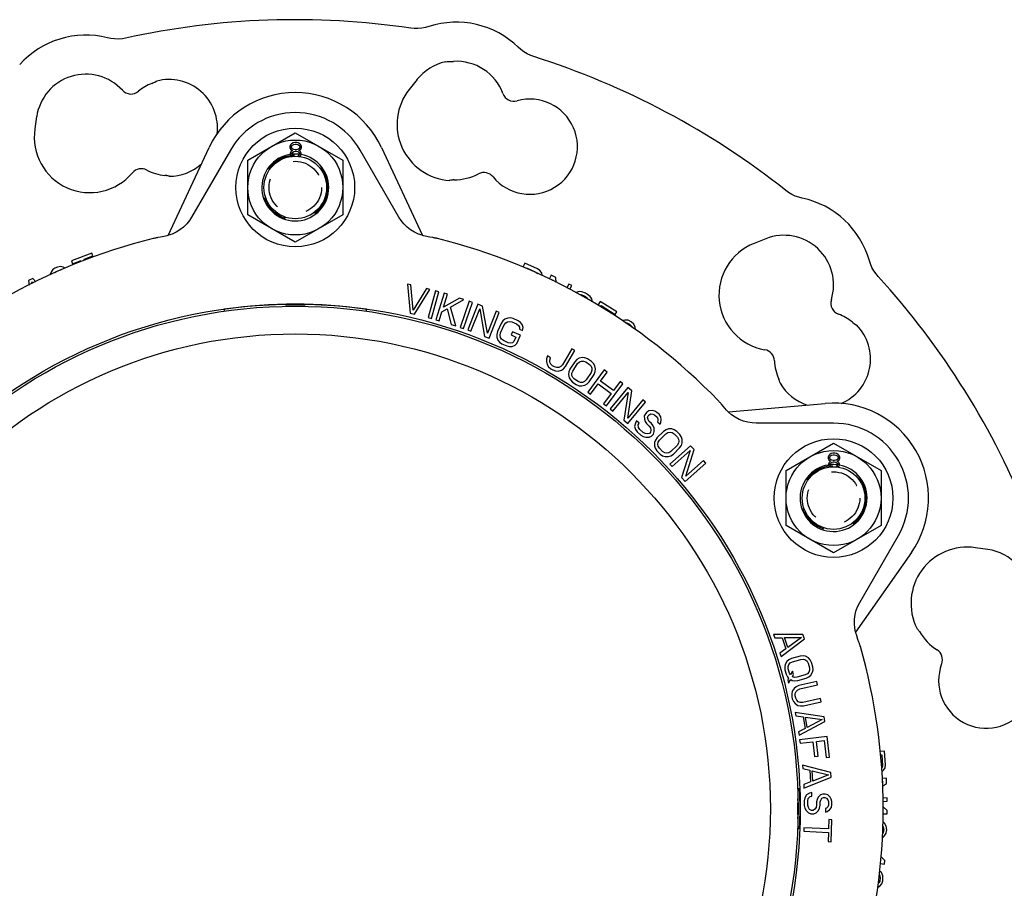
# Model space of a CAD drawing. Header units: inches. Extents: x 0 to 22, y 0 to 17.
# Tile 3 of 10: x 3.1 to 7, y 5.1 to 8.5. Entities that reach past the tile are written whole.
import ezdxf

# ---------------------------------------------------------------- set-up
doc = ezdxf.new("R2010")
doc.units = ezdxf.units.IN
doc.header["$LTSCALE"] = 1.21
doc.header["$MEASUREMENT"] = 0
doc.linetypes.add('HIDDEN', pattern=[0.2, 0.1, -0.1])
doc.layers.get('0').update_dxf_attribs({"linetype": 'CONTINUOUS'})
doc.layers.add('DEFAULT_2', color=8, linetype='HIDDEN')

msp = doc.modelspace()

# ---------------------------------------------------------------- linework, layer by layer
at = {"color": 7, "linetype": 'CONTINUOUS'}
for p, q in [((4.8168, 8.3769), (4.8167, 8.3769)), ((4.8347, 8.3782), (4.8449, 8.3783)), ((4.8447, 8.3783), (4.8488, 8.3784)), ((4.8449, 8.3783), (4.8447, 8.3783)), ((4.7036, 8.3058), (4.6727, 8.2668)), ((3.6491, 8.2909), (3.6531, 8.2927)), ((3.6543, 8.2933), (3.6543, 8.2933)), ((3.6665, 8.2992), (3.6697, 8.3006)), ((3.6685, 8.3003), (3.6685, 8.3003)), ((3.1906, 8.1588), (3.1834, 8.1095)), ((4.0305, 7.9857), (4.2194, 8.0948)), ((4.2194, 8.0948), (4.4084, 7.9857)), ((3.7135, 7.6858), (3.8769, 8.0363)), ((4.2, 8.0465), (4.1974, 8.0398)), ((4.1974, 8.0398), (4.1974, 8.0358)), ((4.1974, 8.0358), (4.2, 8.0291)), ((4.204, 8.0506), (4.2, 8.0465)), ((4.2105, 8.0546), (4.204, 8.0506)), ((4.204, 8.0398), (4.2079, 8.0452)), ((4.204, 8.0358), (4.204, 8.0398)), ((4.2079, 8.0304), (4.204, 8.0358)), ((4.2079, 8.0452), (4.2131, 8.0479)), ((4.2131, 8.0278), (4.2079, 8.0304)), ((4.2171, 8.0559), (4.2105, 8.0546)), ((4.2131, 8.0479), (4.2184, 8.0492)), ((4.225, 8.0559), (4.2171, 8.0559)), ((4.2184, 8.0492), (4.2236, 8.0492)), ((4.2236, 8.0492), (4.2289, 8.0479)), ((4.2315, 8.0546), (4.225, 8.0559)), ((4.2289, 8.0479), (4.2341, 8.0452)), ((4.2341, 8.0304), (4.2289, 8.0278)), ((4.2381, 8.0506), (4.2315, 8.0546)), ((4.2341, 8.0452), (4.2381, 8.0398)), ((4.2381, 8.0358), (4.2341, 8.0304)), ((4.242, 8.0465), (4.2381, 8.0506)), ((4.2381, 8.0398), (4.2381, 8.0358)), ((4.2446, 8.0398), (4.242, 8.0465)), ((4.242, 8.0291), (4.2446, 8.0358)), ((4.2446, 8.0358), (4.2446, 8.0398)), ((4.562, 8.0363), (4.7254, 7.6858)), ((3.9613, 8.0256), (3.8072, 7.7587)), ((4.2013, 8.0184), (4.1987, 8.013)), ((4.1987, 8.013), (4.1987, 8.009)), ((4.1987, 8.009), (4.2013, 8.0023)), ((4.2, 8.0291), (4.2053, 8.0251)), ((4.2053, 8.0224), (4.2013, 8.0184)), ((4.2013, 8.0023), (4.2029, 8.0007)), ((4.2053, 8.0251), (4.2079, 8.0237)), ((4.2079, 8.0237), (4.2053, 8.0224)), ((4.2053, 8.0117), (4.2079, 8.0157)), ((4.2053, 8.0089), (4.2053, 8.0117)), ((4.2053, 8.009), (4.2079, 8.005)), ((4.2079, 8.0157), (4.2131, 8.0197)), ((4.2079, 8.005), (4.2124, 8.0016)), ((4.2184, 8.0264), (4.2131, 8.0278)), ((4.2131, 8.0197), (4.2184, 8.0211)), ((4.2236, 8.0264), (4.2184, 8.0264)), ((4.2184, 8.0211), (4.2236, 8.0211)), ((4.2289, 8.0278), (4.2236, 8.0264)), ((4.2236, 8.0211), (4.2289, 8.0197)), ((4.2289, 8.0197), (4.2341, 8.0157)), ((4.2294, 8.0014), (4.2341, 8.005)), ((4.2341, 8.0237), (4.2368, 8.0251)), ((4.2368, 8.0224), (4.2341, 8.0237)), ((4.2341, 8.0157), (4.2368, 8.0117)), ((4.2341, 8.005), (4.2368, 8.009)), ((4.2368, 8.0251), (4.242, 8.0291)), ((4.2407, 8.0184), (4.2368, 8.0224)), ((4.2368, 8.0117), (4.2368, 8.009)), ((4.2387, 8.0003), (4.2407, 8.0023)), ((4.2433, 8.013), (4.2407, 8.0184)), ((4.2407, 8.0023), (4.2433, 8.009)), ((4.2433, 8.009), (4.2433, 8.013)), ((4.6317, 7.7587), (4.4776, 8.0256)), ((4.0305, 7.7675), (4.0305, 7.9857)), ((4.4084, 7.9857), (4.4084, 7.7675)), ((3.7077, 7.9238), (3.7078, 7.9238)), ((3.717, 7.9212), (3.7171, 7.9212)), ((3.7194, 7.9213), (3.7183, 7.9215)), ((4.8327, 7.9047), (4.8316, 7.9046)), ((4.8382, 7.9054), (4.8327, 7.9047)), ((4.8339, 7.9043), (4.8339, 7.9043)), ((4.8435, 7.9062), (4.8382, 7.9054)), ((4.8435, 7.9062), (4.8436, 7.9063)), ((4.2194, 7.6584), (4.0305, 7.7675)), ((4.4084, 7.7675), (4.2194, 7.6584)), ((4.6402, 7.7455), (4.6317, 7.7587)), ((3.673, 7.6774), (3.6698, 7.6767)), ((3.709, 7.6846), (3.7032, 7.6834)), ((3.7146, 7.6862), (3.709, 7.6846)), ((4.7552, 7.6795), (4.7357, 7.6834)), ((4.7671, 7.6771), (4.7552, 7.6795)), ((4.7691, 7.6767), (4.7671, 7.6771)), ((3.6601, 7.6747), (3.6572, 7.674)), ((3.6633, 7.6754), (3.6601, 7.6747)), ((3.6665, 7.6761), (3.6633, 7.6754)), ((3.6698, 7.6767), (3.6665, 7.6761)), ((4.7721, 7.6761), (4.7691, 7.6767)), ((4.7751, 7.6755), (4.7721, 7.6761)), ((4.778, 7.6749), (4.7751, 7.6755)), ((4.7807, 7.6743), (4.778, 7.6749)), ((6.0906, 7.6724), (6.0443, 7.6541)), ((3.4103, 7.6155), (3.3289, 7.584)), ((3.3802, 7.5913), (3.4145, 7.6045)), ((3.4145, 7.6045), (3.4103, 7.6155)), ((3.2735, 7.5601), (3.263, 7.5554)), ((3.285, 7.5626), (3.2735, 7.5601)), ((3.2962, 7.5599), (3.285, 7.5626)), ((3.3046, 7.5551), (3.2962, 7.5599)), ((3.3289, 7.584), (3.3331, 7.573)), ((3.3331, 7.573), (3.3674, 7.5863)), ((3.3674, 7.5863), (3.3689, 7.5822)), ((3.3817, 7.5873), (3.3802, 7.5913)), ((5.1319, 7.5749), (5.1249, 7.5591)), ((5.1823, 7.5526), (5.1319, 7.5749)), ((3.2491, 7.5416), (3.2446, 7.5298)), ((3.2556, 7.5496), (3.2491, 7.5416)), ((3.263, 7.5554), (3.2556, 7.5496)), ((3.2634, 7.5376), (3.2687, 7.5426)), ((3.2687, 7.5426), (3.2813, 7.5481)), ((3.2813, 7.5481), (3.2886, 7.5488)), ((5.1376, 7.5537), (5.1388, 7.5565)), ((5.1388, 7.5565), (5.1766, 7.5397)), ((5.1766, 7.5397), (5.1834, 7.5343)), ((5.1918, 7.5458), (5.1823, 7.5526)), ((5.1983, 7.5378), (5.1918, 7.5458)), ((5.2029, 7.5255), (5.1983, 7.5378)), ((5.2374, 7.5275), (5.2297, 7.5122)), ((5.2559, 7.5182), (5.2374, 7.5275)), ((3.1751, 7.5142), (3.1587, 7.506)), ((3.1587, 7.506), (3.1612, 7.4883)), ((3.1723, 7.4939), (3.1711, 7.5017)), ((3.1711, 7.5017), (3.1767, 7.496)), ((3.1878, 7.5016), (3.1751, 7.5142)), ((4.6658, 7.4922), (4.6762, 7.3764)), ((4.6793, 7.489), (4.6658, 7.4922)), ((4.6884, 7.388), (4.6793, 7.489)), ((5.242, 7.5061), (5.2434, 7.5088)), ((5.2434, 7.5088), (5.2436, 7.5053)), ((5.2575, 7.4984), (5.2559, 7.5182)), ((5.3071, 7.4924), (5.2996, 7.4775)), ((5.3194, 7.4862), (5.3071, 7.4924)), ((5.3119, 7.4713), (5.3194, 7.4862)), ((4.7418, 7.4742), (4.6884, 7.388)), ((4.6941, 7.3722), (4.7552, 7.471)), ((4.7552, 7.471), (4.7418, 7.4742)), ((4.7766, 7.4649), (4.7475, 7.3586)), ((4.7608, 7.3549), (4.7899, 7.4612)), ((4.7899, 7.4612), (4.7766, 7.4649)), ((4.8112, 7.4556), (4.7786, 7.3503)), ((4.8084, 7.4), (4.8244, 7.4515)), ((4.8244, 7.4515), (4.8112, 7.4556)), ((5.3487, 7.4621), (5.3361, 7.4585)), ((5.359, 7.4617), (5.3487, 7.4621)), ((5.3508, 7.45), (5.3553, 7.4503)), ((5.3553, 7.4503), (5.3664, 7.4467)), ((5.3742, 7.4558), (5.359, 7.4617)), ((5.3664, 7.4467), (5.3744, 7.4422)), ((5.3822, 7.4513), (5.3742, 7.4558)), ((5.3744, 7.4422), (5.3833, 7.4345)), ((5.393, 7.4425), (5.3822, 7.4513)), ((5.3987, 7.4339), (5.393, 7.4425)), ((4.8726, 7.4366), (4.8084, 7.4)), ((4.8375, 7.4008), (4.8902, 7.4312)), ((4.8902, 7.4312), (4.8726, 7.4366)), ((4.9109, 7.4238), (4.8749, 7.3196)), ((4.8879, 7.3151), (4.9239, 7.4193)), ((4.9451, 7.4123), (4.9054, 7.3094)), ((4.9239, 7.4193), (4.9109, 7.4238)), ((4.9644, 7.4048), (4.9451, 7.4123)), ((4.9842, 7.2966), (4.9644, 7.4048)), ((5.4021, 7.4212), (5.3987, 7.4339)), ((5.4323, 7.4225), (5.4233, 7.4081)), ((5.4985, 7.3811), (5.4323, 7.4225)), ((5.4332, 7.4023), (5.4358, 7.4064)), ((5.4358, 7.4064), (5.4923, 7.3711)), ((3.936, 7.3924), (3.936, 7.3839)), ((4.5029, 7.3839), (4.5029, 7.3919)), ((4.6762, 7.3764), (4.6941, 7.3722)), ((4.7918, 7.3462), (4.8029, 7.3821)), ((4.8029, 7.3821), (4.8231, 7.393)), ((4.8231, 7.393), (4.84, 7.3313)), ((4.8576, 7.3259), (4.8375, 7.4008)), ((4.9182, 7.3045), (4.9529, 7.3942)), ((4.9529, 7.3942), (4.9718, 7.2838)), ((5.0179, 7.3842), (4.9842, 7.2966)), ((4.9911, 7.2764), (5.0308, 7.3792)), ((5.0308, 7.3792), (5.0179, 7.3842)), ((5.4923, 7.3711), (5.4985, 7.3811)), ((4.7475, 7.3586), (4.7608, 7.3549)), ((4.7786, 7.3503), (4.7918, 7.3462)), ((4.84, 7.3313), (4.8576, 7.3259)), ((5.0378, 7.3356), (5.0234, 7.3035)), ((5.036, 7.2978), (5.0504, 7.3299)), ((5.0447, 7.3453), (5.0378, 7.3356)), ((5.0528, 7.352), (5.0447, 7.3453)), ((5.0504, 7.3299), (5.0564, 7.3375)), ((5.065, 7.3568), (5.0528, 7.352)), ((5.0564, 7.3375), (5.0634, 7.3421)), ((5.0634, 7.3421), (5.0716, 7.3435)), ((5.0753, 7.3573), (5.065, 7.3568)), ((5.0716, 7.3435), (5.081, 7.3419)), ((5.0867, 7.3548), (5.0753, 7.3573)), ((5.081, 7.3419), (5.0998, 7.3334)), ((5.1056, 7.3463), (5.0867, 7.3548)), ((5.0998, 7.3334), (5.1073, 7.3275)), ((5.1151, 7.3394), (5.1056, 7.3463)), ((5.1073, 7.3275), (5.1116, 7.3204)), ((5.1216, 7.3314), (5.1151, 7.3394)), ((5.1261, 7.3191), (5.1216, 7.3314)), ((5.5298, 7.349), (5.5201, 7.3471)), ((5.5433, 7.3482), (5.5298, 7.349)), ((5.5336, 7.3373), (5.5385, 7.3373)), ((5.5385, 7.3373), (5.5493, 7.3327)), ((5.5559, 7.3424), (5.5433, 7.3482)), ((5.5493, 7.3327), (5.5574, 7.3242)), ((5.5659, 7.3326), (5.5559, 7.3424)), ((5.5714, 7.3203), (5.5659, 7.3326)), ((6.4343, 7.3415), (6.4378, 7.3388)), ((6.439, 7.3381), (6.4389, 7.3381)), ((6.4502, 7.3305), (6.453, 7.3284)), ((6.4522, 7.3293), (6.4521, 7.3294)), ((4.8749, 7.3196), (4.8879, 7.3151)), ((4.9054, 7.3094), (4.9182, 7.3045)), ((5.0234, 7.3035), (5.0207, 7.2918)), ((5.0207, 7.2918), (5.0211, 7.2814)), ((5.0343, 7.2883), (5.036, 7.2978)), ((5.0356, 7.28), (5.0343, 7.2883)), ((5.0833, 7.3023), (5.0776, 7.2895)), ((5.0776, 7.2895), (5.0964, 7.281)), ((5.1147, 7.2882), (5.0833, 7.3023)), ((5.1003, 7.2561), (5.1147, 7.2882)), ((5.1116, 7.3204), (5.1108, 7.3131)), ((5.1108, 7.3131), (5.1234, 7.3074)), ((5.1234, 7.3074), (5.1261, 7.3191)), ((5.5574, 7.3242), (5.5588, 7.3206)), ((5.573, 7.3111), (5.5714, 7.3203)), ((4.9718, 7.2838), (4.9911, 7.2764)), ((5.0211, 7.2814), (5.0256, 7.2691)), ((5.0256, 7.2691), (5.0321, 7.261)), ((5.0321, 7.261), (5.0416, 7.2542)), ((5.0399, 7.2729), (5.0356, 7.28)), ((5.0473, 7.267), (5.0399, 7.2729)), ((5.0416, 7.2542), (5.0604, 7.2457)), ((5.0662, 7.2586), (5.0473, 7.267)), ((5.0755, 7.2569), (5.0662, 7.2586)), ((5.0837, 7.2584), (5.0755, 7.2569)), ((5.0822, 7.2437), (5.0944, 7.2485)), ((5.0887, 7.2639), (5.0837, 7.2584)), ((5.0964, 7.281), (5.0887, 7.2639)), ((5.0944, 7.2485), (5.1003, 7.2561)), ((5.0604, 7.2457), (5.0719, 7.2432)), ((5.0719, 7.2432), (5.0822, 7.2437)), ((5.3191, 7.234), (5.2825, 7.1712)), ((5.2944, 7.1643), (5.331, 7.2271)), ((5.331, 7.2271), (5.3191, 7.234)), ((5.219, 7.1947), (5.2183, 7.1843)), ((5.2183, 7.1843), (5.2215, 7.1715)), ((5.223, 7.206), (5.219, 7.1947)), ((5.2215, 7.1715), (5.2271, 7.1628)), ((5.2349, 7.199), (5.223, 7.206)), ((5.2321, 7.1898), (5.2349, 7.199)), ((5.2325, 7.1814), (5.2321, 7.1898)), ((5.2361, 7.1738), (5.2325, 7.1814)), ((5.2429, 7.1672), (5.2361, 7.1738)), ((5.2825, 7.1712), (5.2758, 7.1643)), ((5.331, 7.1831), (5.3117, 7.1537)), ((5.3233, 7.1461), (5.3426, 7.1755)), ((5.3394, 7.1916), (5.331, 7.1831)), ((5.3484, 7.197), (5.3394, 7.1916)), ((5.3426, 7.1755), (5.3496, 7.1821)), ((5.3612, 7.1998), (5.3484, 7.197)), ((5.3496, 7.1821), (5.3573, 7.1855)), ((5.3573, 7.1855), (5.3657, 7.1856)), ((5.3715, 7.1987), (5.3612, 7.1998)), ((5.3657, 7.1856), (5.3746, 7.1826)), ((5.3823, 7.1943), (5.3715, 7.1987)), ((5.3746, 7.1826), (5.39, 7.1725)), ((5.3977, 7.1843), (5.3823, 7.1943)), ((5.39, 7.1725), (5.3964, 7.1655)), ((5.406, 7.176), (5.3977, 7.1843)), ((5.4111, 7.167), (5.406, 7.176)), ((5.2271, 7.1628), (5.2358, 7.155)), ((5.2358, 7.155), (5.2437, 7.1504)), ((5.2508, 7.1626), (5.2429, 7.1672)), ((5.2437, 7.1504), (5.2548, 7.1466)), ((5.2599, 7.1599), (5.2508, 7.1626)), ((5.2548, 7.1466), (5.2651, 7.1461)), ((5.2683, 7.1605), (5.2599, 7.1599)), ((5.2651, 7.1461), (5.2778, 7.1495)), ((5.2758, 7.1643), (5.2683, 7.1605)), ((5.2778, 7.1495), (5.2865, 7.1553)), ((5.2865, 7.1553), (5.2944, 7.1643)), ((5.3072, 7.1426), (5.3059, 7.1323)), ((5.3059, 7.1323), (5.3085, 7.1194)), ((5.3117, 7.1537), (5.3072, 7.1426)), ((5.32, 7.137), (5.3233, 7.1461)), ((5.32, 7.1286), (5.32, 7.137)), ((5.3232, 7.1209), (5.32, 7.1286)), ((5.3963, 7.1403), (5.377, 7.1109)), ((5.4485, 7.1502), (5.3831, 7.0614)), ((5.3886, 7.1033), (5.4079, 7.1327)), ((5.3996, 7.1494), (5.3963, 7.1403)), ((5.3964, 7.1655), (5.3996, 7.1578)), ((5.3996, 7.1578), (5.3996, 7.1494)), ((5.4079, 7.1327), (5.4124, 7.1438)), ((5.4137, 7.1542), (5.4111, 7.167)), ((5.4124, 7.1438), (5.4137, 7.1542)), ((5.4331, 7.1061), (5.4596, 7.142)), ((5.4596, 7.142), (5.4485, 7.1502)), ((5.3085, 7.1194), (5.3136, 7.1104)), ((5.3136, 7.1104), (5.3219, 7.1021)), ((5.3219, 7.1021), (5.3373, 7.0921)), ((5.3296, 7.1139), (5.3232, 7.1209)), ((5.345, 7.1038), (5.3296, 7.1139)), ((5.3373, 7.0921), (5.3481, 7.0877)), ((5.3539, 7.1008), (5.345, 7.1038)), ((5.3623, 7.1009), (5.3539, 7.1008)), ((5.3584, 7.0866), (5.3712, 7.0894)), ((5.37, 7.1043), (5.3623, 7.1009)), ((5.377, 7.1109), (5.37, 7.1043)), ((5.3712, 7.0894), (5.3802, 7.0948)), ((5.3802, 7.0948), (5.3886, 7.1033)), ((5.3942, 7.0533), (5.4248, 7.0948)), ((5.4248, 7.0948), (5.4766, 7.0567)), ((5.4849, 7.068), (5.4331, 7.1061)), ((5.4571, 7.0069), (5.5224, 7.0957)), ((5.5113, 7.1039), (5.4849, 7.068)), ((5.5224, 7.0957), (5.5113, 7.1039)), ((6.1457, 7.1071), (6.1457, 7.107)), ((6.1481, 7.0978), (6.1481, 7.0977)), ((6.1493, 7.0958), (6.149, 7.0968)), ((5.3481, 7.0877), (5.3584, 7.0866)), ((5.3831, 7.0614), (5.3942, 7.0533)), ((5.4766, 7.0567), (5.446, 7.0151)), ((5.5417, 7.0807), (5.4716, 6.9956)), ((5.4822, 6.9869), (5.5434, 7.0611)), ((5.5434, 7.0611), (5.5265, 6.9504)), ((5.5576, 7.0676), (5.5417, 7.0807)), ((5.5423, 6.9586), (5.5576, 7.0676)), ((5.446, 7.0151), (5.4571, 7.0069)), ((5.6019, 7.031), (5.5423, 6.9586)), ((5.5425, 6.9372), (5.6126, 7.0223)), ((5.6126, 7.0223), (5.6019, 7.031)), ((5.9062, 7.0238), (5.9041, 7.026)), ((5.9083, 7.0214), (5.9062, 7.0238)), ((5.9105, 7.019), (5.9083, 7.0214)), ((5.9128, 7.0164), (5.9105, 7.019)), ((5.9149, 7.014), (5.9128, 7.0164)), ((5.9425, 6.9832), (6.3277, 7.0169)), ((5.4716, 6.9956), (5.4822, 6.9869)), ((5.6121, 6.9757), (5.6074, 6.9673)), ((5.6184, 6.9827), (5.6121, 6.9757)), ((5.6264, 6.988), (5.6184, 6.9827)), ((5.6396, 6.9887), (5.6264, 6.988)), ((5.627, 6.9716), (5.6334, 6.9753)), ((5.6334, 6.9753), (5.6417, 6.9741)), ((5.6495, 6.986), (5.6396, 6.9887)), ((5.6417, 6.9741), (5.6483, 6.9711)), ((5.6579, 6.9815), (5.6495, 6.986)), ((5.6663, 6.9737), (5.6579, 6.9815)), ((5.6732, 6.9643), (5.6663, 6.9737)), ((5.9392, 6.9865), (5.9352, 6.9908)), ((5.9433, 6.9823), (5.9392, 6.9865)), ((5.5265, 6.9504), (5.5425, 6.9372)), ((5.5722, 6.9391), (5.5694, 6.9258)), ((5.5769, 6.9476), (5.5722, 6.9391)), ((5.587, 6.9382), (5.5769, 6.9476)), ((5.584, 6.9315), (5.587, 6.9382)), ((5.6074, 6.9673), (5.6079, 6.9542)), ((5.6079, 6.9542), (5.6115, 6.9445)), ((5.6115, 6.9445), (5.6166, 6.9366)), ((5.6166, 6.9366), (5.6268, 6.9272)), ((5.6208, 6.9614), (5.6238, 6.9682)), ((5.6227, 6.9533), (5.6208, 6.9614)), ((5.6262, 6.9469), (5.6227, 6.9533)), ((5.6238, 6.9682), (5.627, 6.9716)), ((5.6363, 6.9376), (5.6262, 6.9469)), ((5.6432, 6.9281), (5.6363, 6.9376)), ((5.6483, 6.9711), (5.6585, 6.9618)), ((5.6585, 6.9618), (5.662, 6.9554)), ((5.6622, 6.9489), (5.6607, 6.9439)), ((5.6607, 6.9439), (5.6709, 6.9345)), ((5.662, 6.9554), (5.6622, 6.9489)), ((5.6709, 6.9345), (5.674, 6.9413)), ((5.6752, 6.9529), (5.6732, 6.9643)), ((5.674, 6.9413), (5.6752, 6.9529)), ((6.3606, 6.9384), (6.0524, 6.9384)), ((5.5694, 6.9258), (5.5731, 6.9128)), ((5.5731, 6.9128), (5.58, 6.9034)), ((5.58, 6.9034), (5.5935, 6.8909)), ((5.5843, 6.9217), (5.584, 6.9315)), ((5.5895, 6.9137), (5.5843, 6.9217)), ((5.603, 6.9013), (5.5895, 6.9137)), ((5.6114, 6.8968), (5.603, 6.9013)), ((5.6196, 6.8956), (5.6114, 6.8968)), ((5.6278, 6.8977), (5.6196, 6.8956)), ((5.6268, 6.9272), (5.632, 6.9193)), ((5.6325, 6.9029), (5.6278, 6.8977)), ((5.632, 6.9193), (5.6339, 6.9112)), ((5.6339, 6.9112), (5.6325, 6.9029)), ((5.6363, 6.8867), (5.6443, 6.8953)), ((5.6468, 6.9185), (5.6432, 6.9281)), ((5.6443, 6.8953), (5.6472, 6.9053)), ((5.6472, 6.9053), (5.6468, 6.9185)), ((5.6841, 6.9059), (5.659, 6.8812)), ((5.6686, 6.8714), (5.6937, 6.896)), ((5.6941, 6.9124), (5.6841, 6.9059)), ((5.6937, 6.896), (5.702, 6.901)), ((5.704, 6.9157), (5.6941, 6.9124)), ((5.702, 6.901), (5.7103, 6.9026)), ((5.7171, 6.9157), (5.704, 6.9157)), ((5.7103, 6.9026), (5.7185, 6.901)), ((5.7269, 6.9125), (5.7171, 6.9157)), ((5.7185, 6.901), (5.7266, 6.8961)), ((5.7266, 6.8961), (5.7394, 6.883)), ((5.7366, 6.9059), (5.7269, 6.9125)), ((5.7495, 6.8928), (5.7366, 6.9059)), ((5.5935, 6.8909), (5.6036, 6.8849)), ((5.6036, 6.8849), (5.6135, 6.8822)), ((5.6135, 6.8822), (5.6266, 6.8829)), ((5.6266, 6.8829), (5.6363, 6.8867)), ((5.6487, 6.8615), (5.6485, 6.8484)), ((5.6522, 6.8714), (5.6487, 6.8615)), ((5.659, 6.8812), (5.6522, 6.8714)), ((5.6617, 6.855), (5.6635, 6.8632)), ((5.6632, 6.8468), (5.6617, 6.855)), ((5.6635, 6.8632), (5.6686, 6.8714)), ((5.7439, 6.8583), (5.7388, 6.8501)), ((5.7394, 6.883), (5.7442, 6.8748)), ((5.7457, 6.8666), (5.7439, 6.8583)), ((5.7442, 6.8748), (5.7457, 6.8666)), ((5.7558, 6.883), (5.7495, 6.8928)), ((5.7552, 6.8502), (5.7587, 6.86)), ((5.7589, 6.8731), (5.7558, 6.883)), ((5.7587, 6.86), (5.7589, 6.8731)), ((6.1717, 6.7495), (6.3606, 6.8586)), ((6.3606, 6.8586), (6.5496, 6.7495)), ((5.6485, 6.8484), (5.6516, 6.8386)), ((5.6516, 6.8386), (5.6579, 6.8287)), ((5.6579, 6.8287), (5.6708, 6.8156)), ((5.668, 6.8386), (5.6632, 6.8468)), ((5.6808, 6.8255), (5.668, 6.8386)), ((5.6708, 6.8156), (5.6805, 6.809)), ((5.689, 6.8205), (5.6808, 6.8255)), ((5.6971, 6.8189), (5.689, 6.8205)), ((5.7054, 6.8206), (5.6971, 6.8189)), ((5.7137, 6.8255), (5.7054, 6.8206)), ((5.7918, 6.8487), (5.7091, 6.7759)), ((5.7133, 6.8091), (5.7233, 6.8157)), ((5.7388, 6.8501), (5.7137, 6.8255)), ((5.7182, 6.7656), (5.7904, 6.8291)), ((5.7233, 6.8157), (5.7484, 6.8403)), ((5.7484, 6.8403), (5.7552, 6.8502)), ((5.7904, 6.8291), (5.7561, 6.7224)), ((5.773, 6.7281), (5.8055, 6.8332)), ((5.8055, 6.8332), (5.7918, 6.8487)), ((6.3517, 6.8184), (6.3452, 6.8143)), ((6.3583, 6.8197), (6.3517, 6.8184)), ((6.3662, 6.8197), (6.3583, 6.8197)), ((6.3727, 6.8184), (6.3662, 6.8197)), ((6.3793, 6.8143), (6.3727, 6.8184)), ((5.6805, 6.809), (5.6903, 6.8058)), ((5.6903, 6.8058), (5.7034, 6.8058)), ((5.7034, 6.8058), (5.7133, 6.8091)), ((5.7697, 6.7069), (5.8525, 6.7797)), ((5.8434, 6.7901), (5.773, 6.7281)), ((5.8525, 6.7797), (5.8434, 6.7901)), ((6.3412, 6.8103), (6.3386, 6.8036)), ((6.3386, 6.8036), (6.3386, 6.7996)), ((6.3386, 6.7996), (6.3412, 6.7929)), ((6.3425, 6.7822), (6.3399, 6.7768)), ((6.3399, 6.7768), (6.3399, 6.7728)), ((6.3452, 6.8143), (6.3412, 6.8103)), ((6.3412, 6.7929), (6.3465, 6.7889)), ((6.3465, 6.7862), (6.3425, 6.7822)), ((6.3452, 6.8036), (6.3491, 6.809)), ((6.3452, 6.7996), (6.3452, 6.8036)), ((6.3491, 6.7942), (6.3452, 6.7996)), ((6.3465, 6.7889), (6.3491, 6.7875)), ((6.3491, 6.7875), (6.3465, 6.7862)), ((6.3465, 6.7755), (6.3491, 6.7795)), ((6.3491, 6.809), (6.3543, 6.8117)), ((6.3543, 6.7915), (6.3491, 6.7942)), ((6.3491, 6.7795), (6.3543, 6.7835)), ((6.3543, 6.8117), (6.3596, 6.813)), ((6.3596, 6.7902), (6.3543, 6.7915)), ((6.3543, 6.7835), (6.3596, 6.7848)), ((6.3596, 6.813), (6.3648, 6.813)), ((6.3648, 6.7902), (6.3596, 6.7902)), ((6.3596, 6.7848), (6.3648, 6.7848)), ((6.3648, 6.813), (6.3701, 6.8117)), ((6.3701, 6.7915), (6.3648, 6.7902)), ((6.3648, 6.7848), (6.3701, 6.7835)), ((6.3701, 6.8117), (6.3753, 6.809)), ((6.3753, 6.7942), (6.3701, 6.7915)), ((6.3701, 6.7835), (6.3753, 6.7795)), ((6.3753, 6.809), (6.3793, 6.8036)), ((6.3793, 6.7996), (6.3753, 6.7942)), ((6.3753, 6.7875), (6.378, 6.7889)), ((6.378, 6.7862), (6.3753, 6.7875)), ((6.3753, 6.7795), (6.378, 6.7755)), ((6.378, 6.7889), (6.3832, 6.7929)), ((6.3819, 6.7822), (6.378, 6.7862)), ((6.3832, 6.8103), (6.3793, 6.8143)), ((6.3793, 6.8036), (6.3793, 6.7996)), ((6.3845, 6.7768), (6.3819, 6.7822)), ((6.3858, 6.8036), (6.3832, 6.8103)), ((6.3832, 6.7929), (6.3858, 6.7996)), ((6.3845, 6.7728), (6.3845, 6.7768)), ((6.3858, 6.7996), (6.3858, 6.8036)), ((5.7091, 6.7759), (5.7182, 6.7656)), ((6.1717, 6.5312), (6.1717, 6.7495)), ((6.3399, 6.7728), (6.3425, 6.7661)), ((6.3425, 6.7661), (6.3441, 6.7645)), ((6.3465, 6.7727), (6.3465, 6.7755)), ((6.3465, 6.7728), (6.3491, 6.7688)), ((6.3491, 6.7688), (6.3536, 6.7653)), ((6.3706, 6.7652), (6.3753, 6.7688)), ((6.3753, 6.7688), (6.378, 6.7728)), ((6.378, 6.7755), (6.378, 6.7728)), ((6.3799, 6.7641), (6.3819, 6.7661)), ((6.3819, 6.7661), (6.3845, 6.7728)), ((6.5496, 6.7495), (6.5496, 6.5312)), ((5.7561, 6.7224), (5.7697, 6.7069)), ((6.3606, 6.4221), (6.1717, 6.5312)), ((6.5496, 6.5312), (6.3606, 6.4221)), ((6.4647, 6.2243), (6.6188, 6.4913)), ((6.6702, 6.4236), (6.4485, 6.1068)), ((6.9745, 6.4357), (6.9252, 6.4429)), ((6.4575, 6.2104), (6.4647, 6.2243)), ((6.6916, 6.1233), (6.691, 6.1242)), ((6.695, 6.1189), (6.6916, 6.1233)), ((6.6919, 6.1221), (6.6919, 6.1221)), ((6.6984, 6.1148), (6.695, 6.1189)), ((6.6984, 6.1148), (6.6984, 6.1147)), ((6.2385, 6.0973), (6.1223, 6.0967)), ((6.1223, 6.0967), (6.1268, 6.0837)), ((6.1268, 6.0837), (6.1564, 6.084)), ((6.1518, 6.0097), (6.2444, 6.0799)), ((6.1564, 6.084), (6.1711, 6.0405)), ((6.166, 6.0848), (6.2326, 6.0855)), ((6.1792, 6.0457), (6.166, 6.0848)), ((6.2326, 6.0855), (6.1792, 6.0457)), ((6.2444, 6.0799), (6.2385, 6.0973)), ((6.4578, 6.0778), (6.4514, 6.0967)), ((6.4618, 6.0663), (6.4578, 6.0778)), ((6.1711, 6.0405), (6.1474, 6.0228)), ((6.4624, 6.0644), (6.4618, 6.0663)), ((6.4634, 6.0615), (6.4624, 6.0644)), ((6.4643, 6.0586), (6.4634, 6.0615)), ((6.4652, 6.0558), (6.4643, 6.0586)), ((6.4661, 6.0531), (6.4652, 6.0558)), ((6.1474, 6.0228), (6.1518, 6.0097)), ((6.1827, 5.9968), (6.1749, 5.9899)), ((6.1934, 6.0022), (6.1827, 5.9968)), ((6.2273, 6.0117), (6.1934, 6.0022)), ((6.1971, 5.9889), (6.231, 5.9984)), ((6.2392, 6.0126), (6.2273, 6.0117)), ((6.231, 5.9984), (6.2406, 5.9987)), ((6.2494, 6.0107), (6.2392, 6.0126)), ((6.2406, 5.9987), (6.2486, 5.9962)), ((6.2486, 5.9962), (6.255, 5.9908)), ((6.2609, 6.0044), (6.2494, 6.0107)), ((6.2679, 5.9968), (6.2609, 6.0044)), ((6.2733, 5.9863), (6.2679, 5.9968)), ((6.1683, 5.9785), (6.1663, 5.9684)), ((6.1663, 5.9684), (6.1671, 5.9567)), ((6.1671, 5.9567), (6.172, 5.939)), ((6.1749, 5.9899), (6.1683, 5.9785)), ((6.1804, 5.97), (6.1831, 5.9779)), ((6.1806, 5.9605), (6.1804, 5.97)), ((6.1856, 5.9428), (6.1806, 5.9605)), ((6.1831, 5.9779), (6.1886, 5.9842)), ((6.1886, 5.9842), (6.1971, 5.9889)), ((6.255, 5.9908), (6.2597, 5.9826)), ((6.2597, 5.9826), (6.2646, 5.9649)), ((6.2649, 5.9554), (6.2622, 5.9475)), ((6.2646, 5.9649), (6.2649, 5.9554)), ((6.2782, 5.9686), (6.2733, 5.9863)), ((6.277, 5.9468), (6.279, 5.957)), ((6.279, 5.957), (6.2782, 5.9686)), ((6.172, 5.939), (6.1774, 5.9286)), ((6.1774, 5.9286), (6.1815, 5.9226)), ((6.1815, 5.9226), (6.1782, 5.9169)), ((6.1782, 5.9169), (6.1819, 5.9036)), ((6.1819, 5.9036), (6.1901, 5.9179)), ((6.1897, 5.9368), (6.1856, 5.9428)), ((6.1979, 5.951), (6.1897, 5.9368)), ((6.1901, 5.9179), (6.1959, 5.9147)), ((6.1959, 5.9147), (6.2061, 5.9128)), ((6.1967, 5.9292), (6.2016, 5.9377)), ((6.2047, 5.9267), (6.1967, 5.9292)), ((6.2016, 5.9377), (6.1979, 5.951)), ((6.2143, 5.927), (6.2047, 5.9267)), ((6.2482, 5.9364), (6.2143, 5.927)), ((6.218, 5.9137), (6.2519, 5.9232)), ((6.2566, 5.9412), (6.2482, 5.9364)), ((6.2519, 5.9232), (6.2626, 5.9285)), ((6.2622, 5.9475), (6.2566, 5.9412)), ((6.2626, 5.9285), (6.2704, 5.9355)), ((6.2704, 5.9355), (6.277, 5.9468)), ((6.2038, 5.8826), (6.1966, 5.8716)), ((6.2119, 5.8892), (6.2038, 5.8826)), ((6.2061, 5.9128), (6.218, 5.9137)), ((6.2114, 5.8702), (6.2172, 5.8762)), ((6.2229, 5.894), (6.2119, 5.8892)), ((6.2172, 5.8762), (6.2259, 5.8805)), ((6.2938, 5.9098), (6.2229, 5.894)), ((6.2259, 5.8805), (6.2968, 5.8964)), ((6.2968, 5.8964), (6.2938, 5.9098)), ((6.1966, 5.8716), (6.194, 5.8616)), ((6.194, 5.8616), (6.1943, 5.8499)), ((6.1943, 5.8499), (6.1963, 5.8409)), ((6.1963, 5.8409), (6.2011, 5.8303)), ((6.208, 5.853), (6.2083, 5.8625)), ((6.21, 5.844), (6.208, 5.853)), ((6.2083, 5.8625), (6.2114, 5.8702)), ((6.2143, 5.8356), (6.21, 5.844)), ((6.3089, 5.8426), (6.2379, 5.8267)), ((6.3119, 5.8291), (6.3089, 5.8426)), ((6.2011, 5.8303), (6.2076, 5.8223)), ((6.2076, 5.8223), (6.2188, 5.8154)), ((6.2204, 5.8299), (6.2143, 5.8356)), ((6.2188, 5.8154), (6.2289, 5.813)), ((6.2282, 5.8269), (6.2204, 5.8299)), ((6.2379, 5.8267), (6.2282, 5.8269)), ((6.2289, 5.813), (6.2409, 5.8133)), ((6.2409, 5.8133), (6.3119, 5.8291)), ((6.3227, 5.7692), (6.2079, 5.7871)), ((6.2079, 5.7871), (6.2102, 5.7735)), ((6.2102, 5.7735), (6.2395, 5.7691)), ((6.2395, 5.7691), (6.2472, 5.7238)), ((6.2491, 5.7684), (6.315, 5.7586)), ((6.256, 5.7277), (6.2491, 5.7684)), ((6.315, 5.7586), (6.256, 5.7277)), ((6.3258, 5.7511), (6.3227, 5.7692)), ((6.2472, 5.7238), (6.2209, 5.7101)), ((6.2232, 5.6965), (6.3258, 5.7511)), ((6.2209, 5.7101), (6.2232, 5.6965)), ((6.3352, 5.691), (6.2257, 5.6783)), ((6.3447, 5.6088), (6.3352, 5.691)), ((6.2257, 5.6783), (6.2273, 5.6646)), ((6.2273, 5.6646), (6.2786, 5.6705)), ((6.2786, 5.6705), (6.2854, 5.6112)), ((6.2925, 5.6721), (6.3228, 5.6756)), ((6.2994, 5.6128), (6.2925, 5.6721)), ((6.3228, 5.6756), (6.3308, 5.6072)), ((6.2854, 5.6112), (6.2994, 5.6128)), ((6.3308, 5.6072), (6.3447, 5.6088)), ((6.563, 5.6334), (6.5465, 5.6321)), ((6.548, 5.6184), (6.5524, 5.6187)), ((6.5524, 5.6187), (6.5558, 5.5752)), ((6.5674, 5.5784), (6.563, 5.6334)), ((6.3493, 5.5481), (6.237, 5.5778)), ((6.237, 5.5778), (6.2379, 5.5641)), ((6.2379, 5.5641), (6.2665, 5.5567)), ((6.5541, 5.5682), (6.5514, 5.5651)), ((6.5558, 5.5752), (6.5541, 5.5682)), ((6.5596, 5.5571), (6.5659, 5.5668)), ((6.5659, 5.5668), (6.5674, 5.5784)), ((6.2428, 5.4861), (6.3505, 5.5298)), ((6.2665, 5.5567), (6.2694, 5.5108)), ((6.276, 5.555), (6.3406, 5.5384)), ((6.2787, 5.5137), (6.276, 5.555)), ((6.3406, 5.5384), (6.2787, 5.5137)), ((6.3505, 5.5298), (6.3493, 5.5481)), ((6.5523, 5.5507), (6.5596, 5.5571)), ((6.5711, 5.5251), (6.5539, 5.5245)), ((6.5718, 5.5044), (6.5711, 5.5251)), ((6.2694, 5.5108), (6.2419, 5.4999)), ((6.2419, 5.4999), (6.2428, 5.4861)), ((6.5547, 5.5108), (6.5575, 5.5109)), ((6.5575, 5.5109), (6.5548, 5.5092)), ((6.5558, 5.4939), (6.5718, 5.5044)), ((6.226, 5.4829), (6.2179, 5.4829)), ((6.2459, 5.4471), (6.2437, 5.4356)), ((6.2529, 5.4587), (6.2459, 5.4471)), ((6.2645, 5.4657), (6.2529, 5.4587)), ((6.2578, 5.4358), (6.26, 5.445)), ((6.26, 5.445), (6.267, 5.4519)), ((6.2739, 5.4681), (6.2645, 5.4657)), ((6.267, 5.4519), (6.274, 5.4543)), ((6.274, 5.4543), (6.2739, 5.4681)), ((6.2999, 5.45), (6.2953, 5.4407)), ((6.3092, 5.4593), (6.2999, 5.45)), ((6.3185, 5.4617), (6.3092, 5.4593)), ((6.3094, 5.4386), (6.314, 5.4455)), ((6.314, 5.4455), (6.321, 5.4479)), ((6.3279, 5.4618), (6.3185, 5.4617)), ((6.321, 5.4479), (6.3257, 5.448)), ((6.3257, 5.448), (6.3327, 5.4457)), ((6.3373, 5.4596), (6.3279, 5.4618)), ((6.3327, 5.4457), (6.3375, 5.4389)), ((6.3468, 5.4505), (6.3373, 5.4596)), ((6.3516, 5.4413), (6.3468, 5.4505)), ((6.5736, 5.447), (6.5569, 5.4465)), ((6.574, 5.4333), (6.5736, 5.447)), ((6.2437, 5.4356), (6.2439, 5.4172)), ((6.2439, 5.4172), (6.2464, 5.4058)), ((6.2464, 5.4058), (6.2512, 5.3966)), ((6.258, 5.4174), (6.2578, 5.4358)), ((6.2604, 5.4082), (6.258, 5.4174)), ((6.2652, 5.4014), (6.2604, 5.4082)), ((6.2909, 5.4085), (6.2863, 5.4016)), ((6.2932, 5.4178), (6.2909, 5.4085)), ((6.2953, 5.4407), (6.293, 5.4315)), ((6.293, 5.4315), (6.2932, 5.4178)), ((6.3004, 5.3972), (6.305, 5.4064)), ((6.305, 5.4064), (6.3072, 5.4179)), ((6.3071, 5.4317), (6.3094, 5.4386)), ((6.3072, 5.4179), (6.3071, 5.4317)), ((6.3332, 5.4067), (6.3285, 5.4043)), ((6.3378, 5.4113), (6.3332, 5.4067)), ((6.3375, 5.4389), (6.3399, 5.432)), ((6.3401, 5.4182), (6.3378, 5.4113)), ((6.3399, 5.432), (6.3401, 5.4182)), ((6.345, 5.3999), (6.3519, 5.4092)), ((6.354, 5.4322), (6.3516, 5.4413)), ((6.3519, 5.4092), (6.3541, 5.4207)), ((6.3541, 5.4207), (6.354, 5.4322)), ((6.5569, 5.4327), (6.574, 5.4333)), ((6.5738, 5.3973), (6.5574, 5.4111)), ((6.2512, 5.3966), (6.2606, 5.3876)), ((6.2606, 5.3876), (6.2701, 5.3831)), ((6.2723, 5.3969), (6.2652, 5.4014)), ((6.2701, 5.3831), (6.2818, 5.3832)), ((6.2793, 5.3969), (6.2723, 5.3969)), ((6.2863, 5.4016), (6.2793, 5.3969)), ((6.2818, 5.3832), (6.2911, 5.3879)), ((6.2911, 5.3879), (6.3004, 5.3972)), ((6.3285, 5.4043), (6.3286, 5.3906)), ((6.3286, 5.3906), (6.3356, 5.3929)), ((6.3356, 5.3929), (6.345, 5.3999)), ((6.5569, 5.3835), (6.5737, 5.3835)), ((6.5737, 5.3835), (6.5738, 5.3973)), ((6.2425, 5.3277), (6.2419, 5.3139)), ((6.3409, 5.3236), (6.2425, 5.3277)), ((6.3424, 5.3604), (6.3409, 5.3236)), ((6.3542, 5.3599), (6.3424, 5.3604)), ((6.3506, 5.2727), (6.3542, 5.3599)), ((6.5569, 5.335), (6.5586, 5.3322)), ((6.5638, 5.3458), (6.557, 5.3529)), ((6.5586, 5.3322), (6.5606, 5.3206)), ((6.5704, 5.334), (6.5638, 5.3458)), ((6.5723, 5.3202), (6.5704, 5.334)), ((6.2179, 5.3254), (6.2266, 5.3254)), ((6.2419, 5.3139), (6.3404, 5.3099)), ((6.3404, 5.3099), (6.3389, 5.2732)), ((6.5547, 5.2886), (6.562, 5.2953)), ((6.5578, 5.3092), (6.5552, 5.3057)), ((6.5606, 5.3206), (6.5578, 5.3092)), ((6.562, 5.2953), (6.5694, 5.3065)), ((6.5694, 5.3065), (6.5723, 5.3202)), ((6.3389, 5.2732), (6.3506, 5.2727)), ((6.5647, 5.1976), (6.5496, 5.2127)), ((6.5477, 5.1852), (6.5635, 5.1838)), ((6.5635, 5.1838), (6.5647, 5.1976)), ((6.5421, 5.1406), (6.5444, 5.1363)), ((6.5507, 5.1494), (6.544, 5.1557)), ((6.5444, 5.1363), (6.5459, 5.1291)), ((6.5563, 5.1371), (6.5507, 5.1494)), ((6.5572, 5.1254), (6.5563, 5.1371)), ((6.5358, 5.09), (6.544, 5.0947)), ((6.5442, 5.1155), (6.5411, 5.1089)), ((6.544, 5.0947), (6.5524, 5.1052)), ((6.5459, 5.1291), (6.5442, 5.1155)), ((6.5524, 5.1052), (6.5561, 5.1163)), ((6.5561, 5.1163), (6.5572, 5.1254))]:
    msp.add_line(p, q, dxfattribs=at)
for points in [[(4.7507, 8.5169), (4.7379, 8.5133), (4.7226, 8.5105), (4.7072, 8.5092), (4.6918, 8.5094), (4.6787, 8.5108)], [(3.5446, 8.4712), (3.5315, 8.4689), (3.5161, 8.4676), (3.5006, 8.4678), (3.4852, 8.4696), (3.4724, 8.4723)], [(5.1685, 8.3977), (5.156, 8.4022), (5.142, 8.4088), (5.1287, 8.4168), (5.1163, 8.426), (5.1065, 8.4347)], [(4.8163, 8.3768), (4.8242, 8.3776), (4.8347, 8.3782)], [(3.6531, 8.2927), (3.6602, 8.2963), (3.6665, 8.2992)], [(3.7077, 7.9238), (3.7045, 7.9245), (3.7007, 7.9249)], [(3.7183, 7.9215), (3.7129, 7.9226), (3.7078, 7.9238)], [(4.8508, 7.9069), (4.8466, 7.9067), (4.8436, 7.9063)], [(6.2359, 7.8343), (6.223, 7.8375), (6.2084, 7.8427), (6.1944, 7.8493), (6.1811, 7.8572), (6.1705, 7.8649)], [(3.8072, 7.7587), (3.7988, 7.7457), (3.7876, 7.7318), (3.7749, 7.7192), (3.7608, 7.7082), (3.7456, 7.6988), (3.7295, 7.6913), (3.7146, 7.6862)], [(4.7243, 7.6862), (4.7096, 7.6912), (4.6934, 7.6987), (4.6782, 7.7081), (4.6642, 7.7191), (4.6514, 7.7316), (4.6402, 7.7455)], [(3.7032, 7.6834), (3.6837, 7.6795), (3.673, 7.6774)], [(4.7357, 7.6834), (4.7301, 7.6846), (4.7243, 7.6862)], [(3.6572, 7.674), (3.6558, 7.6737), (3.6545, 7.6734), (3.6542, 7.6733)], [(4.7847, 7.6733), (4.7841, 7.6735), (4.7833, 7.6737), (4.7825, 7.6739), (4.7807, 7.6743)], [(6.5381, 7.5221), (6.5296, 7.5323), (6.5208, 7.545), (6.5133, 7.5585), (6.5071, 7.5727), (6.503, 7.5852)], [(6.4378, 7.3388), (6.4445, 7.3345), (6.4502, 7.3305)], [(6.1457, 7.1071), (6.1446, 7.1103), (6.1432, 7.1138)], [(6.149, 7.0968), (6.1472, 7.1021), (6.1457, 7.107)], [(5.9041, 7.026), (5.9031, 7.0271), (5.9022, 7.0281), (5.902, 7.0282)], [(5.9352, 6.9908), (5.9221, 7.0058), (5.9149, 7.014)], [(6.0524, 6.9384), (6.037, 6.9392), (6.0193, 6.942), (6.0021, 6.9467), (5.9855, 6.9533), (5.9698, 6.9618), (5.9552, 6.972), (5.9433, 6.9823)], [(6.4481, 6.108), (6.4452, 6.1231), (6.4436, 6.1409), (6.4441, 6.1588), (6.4466, 6.1765), (6.4511, 6.1938), (6.4575, 6.2104)], [(6.7026, 6.1088), (6.7003, 6.1123), (6.6984, 6.1147)], [(6.4514, 6.0967), (6.4497, 6.1021), (6.4481, 6.108)], [(6.4672, 6.0492), (6.4671, 6.0498), (6.4668, 6.0506), (6.4666, 6.0514), (6.4661, 6.0531)]]:
    msp.add_lwpolyline(points, dxfattribs=at)
for centre, radius in [((4.2194, 7.8766), 0.2362), ((4.2194, 7.8766), 0.189), ((4.2194, 7.8766), 0.1246), ((4.2194, 5.4041), 2.0087), ((4.2194, 5.4041), 2), ((4.2194, 5.4041), 1.8898), ((6.3606, 6.6404), 0.2362), ((6.3606, 6.6404), 0.189), ((6.3606, 6.6404), 0.1246)]:
    msp.add_circle(centre, radius, dxfattribs=at)
for centre, radius, start, end in [((4.2194, 5.4041), 3.1404, 81.5907, 102.4093), ((4.8606, 8.1815), 0.353, 45.848, 108.152), ((3.3861, 8.13), 0.353, 75.848, 138.152), ((4.2194, 5.4041), 3.1404, 51.5907, 72.4093), ((4.8606, 8.1815), 0.2003, 102.6486, 141.6231), ((4.8606, 8.1815), 0.1973, 20.4357, 93.4451), ((3.3861, 8.13), 0.1975, 42.5915, 171.6231), ((3.7172, 8.1139), 0.1927, 353.0151, 104.6509), ((3.7172, 8.1139), 0.1897, 111.0521, 129.8764), ((4.8482, 8.1278), 0.2239, 141.6231, 266.3384), ((3.5658, 8.2952), 0.0466, 222.5915, 309.8764), ((4.2194, 7.8766), 0.378, 24.9995, 155.0006), ((5.1525, 8.0391), 0.1894, 219.3571, 105.506), ((5.0894, 8.2667), 0.0468, 200.4357, 285.506), ((4.2194, 7.8766), 0.2981, 30, 150), ((3.4022, 8.0773), 0.2212, 171.6231, 319.9296), ((4.2194, 7.8766), 0.1331, 98.8056, 79.9037), ((4.2194, 7.8766), 0.1252, 93.2463, 97.5806), ((4.2194, 7.8766), 0.1331, 82.649, 96.114), ((4.2194, 7.8766), 0.1252, 81.1434, 85.4272), ((3.6071, 7.9049), 0.0466, 62.2015, 139.9296), ((3.7172, 8.1139), 0.1927, 269.9391, 312.1379), ((3.7172, 8.1139), 0.1897, 242.2015, 265.0098), ((4.8482, 8.1278), 0.2209, 270.6491, 297.0224), ((4.9699, 7.8893), 0.0468, 39.3571, 117.0224), ((6.1634, 7.4888), 0.353, 15.848, 78.152), ((6.1634, 7.4888), 0.1975, 342.5915, 111.6231), ((4.2194, 5.4041), 2.3385, 103.9874, 136.0126), ((4.2194, 5.4041), 2.3385, 43.9874, 76.0126), ((6.1258, 7.4485), 0.2212, 111.6231, 259.9296), ((4.2194, 5.4041), 3.1404, 21.5907, 42.4093), ((4.2194, 5.4041), 2.0079, 81.8837, 98.1201), ((4.2194, 5.4041), 1.9996, 89.7735, 90.2265), ((6.3963, 7.4157), 0.0466, 162.5915, 249.8764), ((6.3151, 7.1939), 0.1897, 51.0521, 69.8764), ((6.3151, 7.1939), 0.1927, 293.0151, 44.6509), ((6.079, 7.1849), 0.0466, 2.2015, 79.9296), ((6.3151, 7.1939), 0.1897, 182.2015, 205.0098), ((6.3151, 7.1939), 0.1927, 209.9391, 252.1379), ((6.3606, 6.6404), 0.378, 324.9995, 95.0006), ((6.3606, 6.6404), 0.2981, 330, 90), ((6.3606, 6.6404), 0.1331, 98.8056, 79.9037), ((6.3606, 6.6404), 0.1252, 93.2463, 97.5806), ((6.3606, 6.6404), 0.1331, 82.649, 96.114), ((6.3606, 6.6404), 0.1252, 81.1434, 85.4272), ((6.8926, 6.2214), 0.2239, 81.6231, 206.3384), ((6.9453, 6.2375), 0.2003, 42.6486, 81.6231), ((6.8926, 6.2214), 0.2209, 210.6491, 237.0224), ((4.2194, 5.4041), 2.3385, 343.9874, 16.0126), ((6.7469, 5.9968), 0.0468, 339.3571, 57.0224), ((6.9679, 5.9135), 0.1894, 159.3571, 45.506), ((4.2194, 5.4041), 2.0079, 357.7516, 2.2474), ((4.2194, 5.4041), 1.9996, 359.7735, 0.2265)]:
    msp.add_arc(centre, radius, start, end, dxfattribs=at)
for points, start_tangent, end_tangent in [([(4.1958, 7.4039), (4.1955, 7.4039), (4.1947, 7.4039), (4.1935, 7.4039), (4.1918, 7.4039), (4.1898, 7.4039), (4.1876, 7.4039), (4.1852, 7.4038), (4.1827, 7.4038), (4.1802, 7.4037)], (0, 0.015596), (-0.015593, -0.000306)), ([(4.2115, 7.4037), (4.209, 7.4037), (4.2065, 7.4037), (4.2041, 7.4037), (4.2019, 7.4037), (4.1999, 7.4037), (4.1982, 7.4037), (4.1969, 7.4037), (4.1961, 7.4037), (4.1958, 7.4037)], (-0.015718, -0.000062), (0, 0.015718)), ([(4.2431, 7.4037), (4.2428, 7.4037), (4.242, 7.4037), (4.2407, 7.4037), (4.239, 7.4037), (4.237, 7.4037), (4.2348, 7.4037), (4.2324, 7.4037), (4.2299, 7.4037), (4.2274, 7.4037)], (0, -0.015718), (-0.015718, 0.000062)), ([(4.2587, 7.4037), (4.2562, 7.4038), (4.2537, 7.4038), (4.2513, 7.4039), (4.2491, 7.4039), (4.2471, 7.4039), (4.2454, 7.4039), (4.2442, 7.4039), (4.2433, 7.4039), (4.2431, 7.4039)], (-0.015593, 0.000306), (0, -0.015596)), ([(6.219, 5.4163), (6.219, 5.4171), (6.219, 5.4195), (6.219, 5.4217), (6.219, 5.4237), (6.219, 5.4254), (6.219, 5.4267), (6.219, 5.4275), (6.219, 5.4278)], (-0.000044, 0.011504), (0.011504, 0)), ([(6.219, 5.412), (6.219, 5.4146), (6.219, 5.4163)], (-0.000017, 0.004214), (-0.000016, 0.004214)), ([(6.2192, 5.4278), (6.2192, 5.428), (6.2192, 5.4288), (6.2192, 5.4301), (6.2192, 5.4318), (6.2192, 5.4338), (6.2192, 5.436), (6.2191, 5.4384), (6.2191, 5.4408), (6.2191, 5.4433)], (0.015596, 0), (-0.000306, 0.015593)), ([(6.219, 5.392), (6.219, 5.3937), (6.219, 5.3962)], (0.000016, 0.004214), (0.000017, 0.004214)), ([(6.219, 5.3805), (6.219, 5.3808), (6.219, 5.3816), (6.219, 5.3829), (6.219, 5.3846), (6.219, 5.3866), (6.219, 5.3888), (6.219, 5.3912), (6.219, 5.392)], (-0.011504, 0), (0.000044, 0.011504)), ([(6.2191, 5.3649), (6.2191, 5.3674), (6.2191, 5.3699), (6.2192, 5.3723), (6.2192, 5.3745), (6.2192, 5.3765), (6.2192, 5.3782), (6.2192, 5.3794), (6.2192, 5.3802), (6.2192, 5.3805)], (0.000306, 0.015593), (-0.015596, 0))]:
    msp.add_spline(points, degree=3, dxfattribs=dict(at, start_tangent=start_tangent, end_tangent=end_tangent))
at = {"layer": 'DEFAULT_2', "color": 8, "linetype": 'HIDDEN'}
for centre, radius in [((4.2194, 7.8766), 0.1291), ((4.2194, 7.8766), 0.1045), ((6.3606, 6.6404), 0.1291), ((6.3606, 6.6404), 0.1045)]:
    msp.add_circle(centre, radius, dxfattribs=at)

doc.saveas('drawing.dxf')
